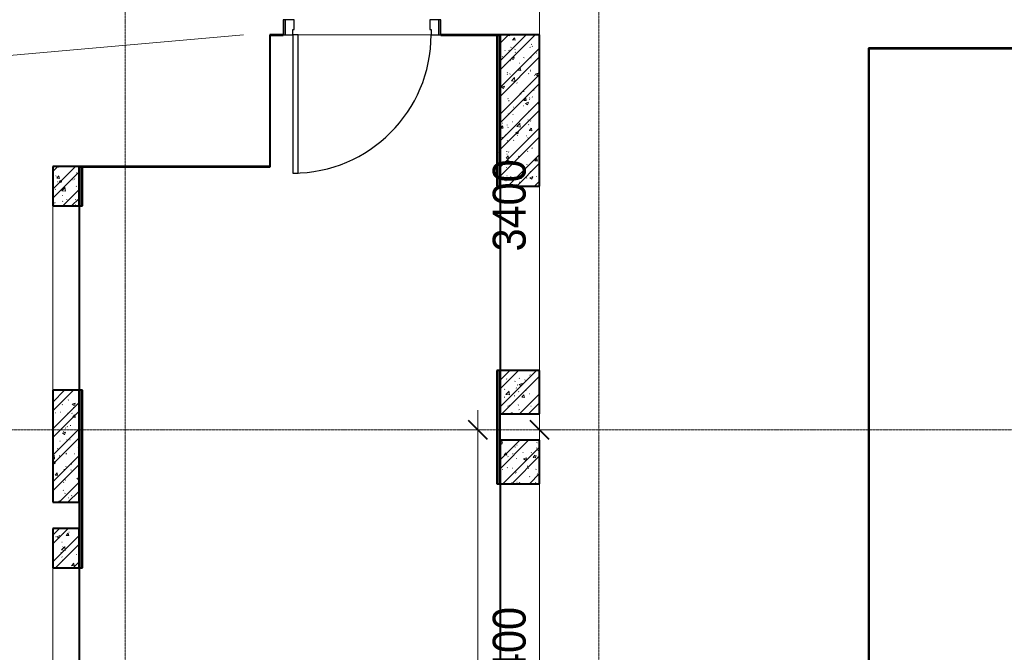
# Model space of a CAD drawing. Header units: millimetres. Extents: x 5617 to 109621, y 7718 to 117786.
# Tile 23 of 52: x 55367 to 62850, y 72510 to 77315. Entities that reach past the tile are written whole.
import ezdxf

# ---------------------------------------------------------------- set-up
doc = ezdxf.new("R2010")
doc.units = ezdxf.units.MM
for name, pattern in [('ADSK_Линия сетки', [25, 20, -2.5, 0, -2.5]), ('Линия сетки', [25, 20, -2.5, 0, -2.5]), ('Штрих_3_1_5_', [4.5, 3, -1.5]), ('Штриховая_ш3 п1_5', [4.5, 3, -1.5])]:
    doc.linetypes.add(name, pattern=pattern)
doc.layers.add('_Разделитель помещений_', color=4, linetype='Штриховая_ш3 п1_5', lineweight=40, true_color=0x00ffff)
for name, color, linetype, lineweight in [('Двери', 7, 'Continuous', 18), ('Каркас_Импост', 7, 'Continuous', 30), ('Монтажный зазор', 7, 'Continuous', 30), ('Оси', 7, 'Continuous', 9), ('Панель', 7, 'Continuous', 30), ('Перекрытия', 7, 'Continuous', 18), ('Размеры', 7, 'Continuous', 9), ('Размеры-100', 7, 'Continuous', 9), ('Стены разрез', 7, 'Continuous', 40), ('Стены штриховка', 7, 'Continuous', 40)]:
    doc.layers.add(name, color=color, linetype=linetype, lineweight=lineweight)
doc.styles.add('Arial', font='arial.ttf', dxfattribs={"width": 0.9, "height": 250})
doc.dimstyles.new('Основной_2_5_мм', dxfattribs={"dimscale": 304.8, "dimtxt": 255.06485, "dimasz": 0.463911, "dimexe": 0.492126, "dimexo": 0.492126, "dimgap": 0.098425, "dimtad": 1, "dimdec": 0, "dimdsep": 46, "dimtxsty": 'Arial', "dimblk1": 'OBLIQUE', "dimblk2": 'OBLIQUE', "dimsah": 1, "dimcen": 0.09, "dimdle": 0.492126, "dimazin": 2, "dimtfac": 1, "dimtdec": 4, "dimtix": 1, "dimtmove": 0, "dimatfit": 3, "dimfxl": 1, "dimtvp": 1, "dimtolj": 1, "dimtzin": 0, "dimlwd": 20, "dimlwe": 20, "dimarcsym": 2})
pattern_1 = [(50, (0, 0), (218.62117, -19.1268), [22.86, -251.46]), (355, (0, 0), (-42.29187, 229.2684), [18.288, -201.168]), (100.451, (18.22, -1.6), (176.33107, 210.13963), [19.428, -213.708]), (46.184, (0, 60.96), (325.29495, -50.45164), [34.29, -377.19]), (96.636, (27.1, 56.76), (284.883, 296.9127), [29.142, -320.562]), (351.184, (0, 60.96), (284.8858, 296.9107), [27.432, -301.752]), (21, (30.48, 45.72), (181.93753, -122.71832), [22.86, -251.46]), (326, (30.48, 45.72), (74.16223, 221.0262), [18.288, -201.168]), (71.451, (45.64, 35.5), (256.10035, 98.30526), [19.428, -213.708]), (37.5, (0, 0), (3.70639, 101.465895), [3.353, -195.377, 3.353, -200.863, -201.93]), (37.5, (0, 0), (3.70639, 101.465895), [-402.946, 3.353, -198.577]), (7.5, (0, 0), (80.18358, 120.21653), [3.353, -113.081, 3.353, -190.805, -76.962]), (7.5, (0, 0), (80.18358, 120.21653), [-310.591, 3.353, -73.609]), (327.5, (-67.97, 0), (162.708646, -6.87497), [3.353, -72.847, 3.353, -234.391, -315.468]), (327.5, (-67.97, 0), (162.708646, -6.87497), [-313.944, 3.353, -312.115]), (317.5, (-98.45, 0), (177.75468, 30.51183), [3.353, -95.707, 3.353, -154.534, -224.028]), (317.5, (-98.45, 0), (177.75468, 30.51183), [-256.946, 3.353, -220.675])]
pattern_2 = [(45, (0, 0), (-101.02788, 101.02788), []), (45, (67.35, 0), (-101.02788, 101.02788), [])]
pattern_3 = [(0, (0, 0), (406.4, 101.6), [33.528, -271.272, 33.528, -271.272, -1625.6]), (0, (0, 0), (406.4, 101.6), [-609.6, 33.528, -576.072, 33.528, -271.272, -711.2]), (0, (0, 0), (406.4, 101.6), [-1524, 33.528, -169.672, 33.528, -474.472]), (120, (152.4, 50.8), (-291.18818, 301.15272), [33.528, -271.272, 33.528, -271.272, -1625.6]), (120, (152.4, 50.8), (-291.18818, 301.15272), [-609.6, 33.528, -576.072, 33.528, -271.272, -711.2]), (120, (152.4, 50.8), (-291.18818, 301.15272), [-1524, 33.528, -169.672, 33.528, -474.472]), (240, (203.2, 254), (-115.21182, -402.75272), [33.528, -271.272, 33.528, -271.272, -1625.6]), (240, (203.2, 254), (-115.21182, -402.75272), [-609.6, 33.528, -576.072, 33.528, -271.272, -711.2]), (240, (203.2, 254), (-115.21182, -402.75272), [-1524, 33.528, -169.672, 33.528, -474.472])]

# ---------------------------------------------------------------- blocks, each defined once
blk = doc.blocks.new('101_Дверь_Однопольная - _ПЧ_Мет_1000х2000_Лифтовой холл_EI60_Л-3419413-МКСС_LB02_-11_400__Кабельные конструкции_Лотки_2')
at = {"layer": 'Каркас_Импост', "color": 254, "true_color": 0xcccccc}
for p, q in [((-525, 100), (-585, 100)), ((-585, 100), (-585, -15)), ((-525, 60), (-525, 100)), ((585, 100), (525, 100)), ((525, 100), (525, 60)), ((585, -15), (585, 100)), ((-515, 60), (-525, 60)), ((-515, -15), (-515, 60)), ((525, 60), (515, 60)), ((515, 60), (515, -15)), ((-585, -15), (-515, -15)), ((515, -15), (585, -15))]:
    blk.add_line(p, q, dxfattribs=at)
at = {"layer": 'Монтажный зазор', "color": 254, "true_color": 0xcccccc}
for p, q in [((-585, 100), (-600, 100)), ((-600, 100), (-600, -15)), ((-585, -15), (-585, 100)), ((600, 100), (585, 100)), ((585, 100), (585, -15)), ((600, -15), (600, 100)), ((-600, -15), (-585, -15)), ((585, -15), (600, -15))]:
    blk.add_line(p, q, dxfattribs=at)
at = {"layer": 'Панель', "color": 254, "true_color": 0xcccccc}
for p, q in [((525, 1150), (485, 1150)), ((485, 1150), (485, 100)), ((525, 100), (525, 1150)), ((485, 100), (525, 100))]:
    blk.add_line(p, q, dxfattribs=at)
blk.add_arc((525, 100), 1050, 90, 180, dxfattribs=at)
blk = doc.blocks.new('135_SLK_GD_AR_rvt-1-МКСС_LB02_-11_400__Кабельные конструкции_Лотки_2')
at = {"layer": 'Стены разрез', "lineweight": 9, "true_color": 0xcccccc}
h = blk.add_hatch(dxfattribs=at)
h.set_pattern_fill('FP_4', color=254, style=0, pattern_type=2)
h.set_pattern_definition(pattern_3)
h.paths.add_polyline_path([(81980, 71242), (82000, 71242), (82000, 72390), (81980, 72390)])
h.paths.add_polyline_path([(82000, 73790), (82000, 74650), (81980, 74650), (81980, 73790)])
h.paths.add_polyline_path([(81980, 76050), (82000, 76050), (82000, 77198), (81980, 77198), (81980, 76603.9)])
h = blk.add_hatch(dxfattribs=at)
h.set_pattern_fill('FP_1', color=254, style=0, pattern_type=2)
h.set_pattern_definition(pattern_1)
h.paths.add_polyline_path([(82300, 76050), (82300, 77200), (82000, 77200), (82000, 76050)])
h = blk.add_hatch(dxfattribs=at)
h.set_pattern_fill('FP_2', color=254, style=0, pattern_type=2)
h.set_pattern_definition(pattern_2)
h.paths.add_polyline_path([(82300, 76050), (82300, 77200), (82000, 77200), (82000, 76050)])
h = blk.add_hatch(dxfattribs=at)
h.set_pattern_fill('FP_1', color=254, style=0, pattern_type=2)
h.set_pattern_definition(pattern_1)
h.paths.add_polyline_path([(78800, 75900), (78800, 76200), (78600, 76200), (78600, 75900)])
h = blk.add_hatch(dxfattribs=at)
h.set_pattern_fill('FP_2', color=254, style=0, pattern_type=2)
h.set_pattern_definition(pattern_2)
h.paths.add_polyline_path([(78800, 75900), (78800, 76200), (78600, 76200), (78600, 75900)])
h = blk.add_hatch(dxfattribs=at)
h.set_pattern_fill('FP_4', color=254, style=0, pattern_type=2)
h.set_pattern_definition(pattern_3)
h.paths.add_polyline_path([(78820, 65502), (78820, 66250), (78800, 66250), (78800, 65502)])
h.paths.add_polyline_path([(78820, 67650), (78820, 69000), (78800, 69000), (78800, 67650)])
h.paths.add_polyline_path([(78820, 70400), (78820, 71750), (78800, 71750), (78800, 70400)])
h.paths.add_polyline_path([(78820, 73150), (78820, 74500), (78800, 74500), (78800, 73150)])
h.paths.add_polyline_path([(78820, 75900), (78820, 76198), (78800, 76198), (78800, 75900)])
h = blk.add_hatch(dxfattribs=at)
h.set_pattern_fill('FP_1', color=254, style=0, pattern_type=2)
h.set_pattern_definition(pattern_1)
h.paths.add_polyline_path([(82300, 74320), (82300, 74650), (82000, 74650), (82000, 74320)])
h = blk.add_hatch(dxfattribs=at)
h.set_pattern_fill('FP_2', color=254, style=0, pattern_type=2)
h.set_pattern_definition(pattern_2)
h.paths.add_polyline_path([(82300, 74320), (82300, 74650), (82000, 74650), (82000, 74320)])
h = blk.add_hatch(dxfattribs=at)
h.set_pattern_fill('FP_1', color=254, style=0, pattern_type=2)
h.set_pattern_definition(pattern_1)
h.paths.add_polyline_path([(78800, 73650), (78800, 74500), (78600, 74500), (78600, 73650)])
h = blk.add_hatch(dxfattribs=at)
h.set_pattern_fill('FP_2', color=254, style=0, pattern_type=2)
h.set_pattern_definition(pattern_2)
h.paths.add_polyline_path([(78800, 73650), (78800, 74500), (78600, 74500), (78600, 73650)])
h = blk.add_hatch(dxfattribs=at)
h.set_pattern_fill('FP_1', color=254, style=0, pattern_type=2)
h.set_pattern_definition(pattern_1)
h.paths.add_polyline_path([(82300, 73790), (82300, 74120), (82000, 74120), (82000, 73790)])
h = blk.add_hatch(dxfattribs=at)
h.set_pattern_fill('FP_2', color=254, style=0, pattern_type=2)
h.set_pattern_definition(pattern_2)
h.paths.add_polyline_path([(82300, 73790), (82300, 74120), (82000, 74120), (82000, 73790)])
h = blk.add_hatch(dxfattribs=at)
h.set_pattern_fill('FP_1', color=254, style=0, pattern_type=2)
h.set_pattern_definition(pattern_1)
h.paths.add_polyline_path([(78800, 73150), (78800, 73450), (78600, 73450), (78600, 73150)])
h = blk.add_hatch(dxfattribs=at)
h.set_pattern_fill('FP_2', color=254, style=0, pattern_type=2)
h.set_pattern_definition(pattern_2)
h.paths.add_polyline_path([(78800, 73150), (78800, 73450), (78600, 73450), (78600, 73150)])
at = {"color": 254, "lineweight": 18, "true_color": 0xcccccc}
blk.add_line((80050, 77200), (76621, 76900), dxfattribs=at)
at = {"layer": '_Разделитель помещений_', "color": 7, "linetype": 'Штрих_3_1_5_', "true_color": 0xccffff}
for p, q in [((82000, 76050), (82000, 74650)), ((78800, 75900), (78800, 74500)), ((82000, 73790), (82000, 72390)), ((78800, 73150), (78800, 71750))]:
    blk.add_line(p, q, dxfattribs=at)
at = {"layer": 'Перекрытия', "color": 254, "true_color": 0xcccccc}
for p, q in [((80350, 77200), (80250, 77200)), ((80250, 77200), (80250, 76200)), ((81475, 77200), (80465, 77200)), ((82000, 77200), (81550, 77200)), ((80250, 76200), (78800, 76200)), ((82300, 74650), (82300, 76050)), ((78600, 75900), (78600, 74500)), ((82300, 72390), (82300, 73790)), ((78600, 73150), (78600, 71750))]:
    blk.add_line(p, q, dxfattribs=at)
at = {"layer": 'Стены разрез', "color": 254, "true_color": 0xcccccc}
for p, q in [((80350, 77200), (80250, 77200)), ((80250, 77200), (80250, 77198)), ((80250, 77198), (80250, 76200)), ((80252, 77198), (80350, 77198)), ((80252, 76198), (80252, 77198)), ((80350, 77198), (80350, 77200)), ((81975, 77200), (81550, 77200)), ((81550, 77200), (81550, 77198)), ((81550, 77198), (81975, 77198)), ((82000, 77200), (81975, 77200)), ((81975, 77198), (81975, 76050)), ((82000, 77200), (82000, 76050)), ((82300, 77200), (82000, 77200)), ((82000, 77198), (82000, 77200)), ((82000, 76050), (82000, 77198)), ((82300, 76050), (82300, 77200)), ((86095, 77100), (84800, 77100)), ((84800, 77100), (84800, 77095)), ((84800, 77095), (84800, 74220)), ((84805, 77095), (86095, 77095)), ((84805, 74220), (84805, 77095)), ((78600, 76200), (78600, 75900)), ((78800, 76200), (78600, 76200)), ((78800, 75900), (78800, 76200)), ((78800, 76200), (78800, 76198)), ((78825, 76200), (78800, 76200)), ((78800, 76198), (78800, 75900)), ((80250, 76200), (78825, 76200)), ((78825, 75900), (78825, 76198)), ((78825, 76198), (80250, 76198)), ((80250, 76198), (80252, 76198)), ((81975, 76050), (82000, 76050)), ((82000, 76050), (82300, 76050)), ((78600, 75900), (78800, 75900)), ((78800, 75900), (78825, 75900)), ((82000, 74650), (81975, 74650)), ((81975, 74650), (81975, 73790)), ((82000, 74650), (82000, 74320)), ((82300, 74650), (82000, 74650)), ((82000, 73790), (82000, 74650)), ((82300, 74320), (82300, 74650)), ((78600, 74500), (78600, 73650)), ((78800, 74500), (78600, 74500)), ((78800, 73650), (78800, 74500)), ((78800, 74500), (78800, 73150)), ((78825, 74500), (78800, 74500)), ((78825, 73150), (78825, 74500)), ((82000, 74320), (82300, 74320)), ((84800, 74220), (84800, 71160)), ((84805, 71165), (84805, 74220)), ((82000, 74120), (82000, 73790)), ((82300, 74120), (82000, 74120)), ((82300, 73790), (82300, 74120)), ((81975, 73790), (82000, 73790)), ((82000, 73790), (82300, 73790)), ((78600, 73650), (78800, 73650)), ((78600, 73450), (78600, 73150)), ((78800, 73450), (78600, 73450)), ((78800, 73150), (78800, 73450)), ((78600, 73150), (78800, 73150)), ((78800, 73150), (78825, 73150))]:
    blk.add_line(p, q, dxfattribs=at)
at = {"layer": 'Стены штриховка', "color": 254, "true_color": 0xcccccc}
for p, q in [((81975, 77198), (81980, 77198)), ((81980, 77198), (81980, 76050)), ((81980, 77198), (82000, 77198)), ((78800, 76198), (78820, 76198)), ((78820, 75900), (78820, 76198)), ((78820, 76198), (78825, 76198)), ((81980, 74650), (81980, 73790)), ((78820, 73150), (78820, 74500))]:
    blk.add_line(p, q, dxfattribs=at)
at = {"layer": 'Двери', "color": 254, "lineweight": 18, "true_color": 0xcccccc, "rotation": 180}
blk.add_blockref('101_Дверь_Однопольная - _ПЧ_Мет_1000х2000_Лифтовой холл_EI60_Л-3419413-МКСС_LB02_-11_400__Кабельные конструкции_Лотки_2', (80950, 77300), dxfattribs=at)
blk = doc.blocks.new('DIMBLOCK38-МКСС_LB02_-11_400__Кабельные конструкции_Лотки_2')
at = {"layer": 'Размеры-100', "lineweight": 20, "transparency": 16777216}
for p, q in [((58848.4, 66700), (58848.4, 74350)), ((58848.4, 74200), (58698.4, 74200)), ((58848.4, 74200), (58898.4, 74200)), ((58848.4, 66700), (58698.4, 66700)), ((58848.4, 66700), (58898.4, 66700))]:
    blk.add_line(p, q, dxfattribs=at)
at = {"layer": 'Размеры-100', "lineweight": 40, "transparency": 16777216}
for p, q in [((58848.4, 74200), (58777.7, 74270.7)), ((58848.4, 74200), (58919.1, 74129.3)), ((58848.4, 66700), (58777.7, 66770.7)), ((58848.4, 66700), (58919.1, 66629.3))]:
    blk.add_line(p, q, dxfattribs=at)
at = {"layer": 'Размеры-100', "color": 0, "lineweight": 20, "transparency": 16777216, "insert": (58493.9, 70104.7), "char_height": 250, "width": 828.765, "attachment_point": 1, "rotation": 90, "line_spacing_factor": 0.941778, "style": 'Arial'}
blk.add_mtext('7500', dxfattribs=at)
blk = doc.blocks.new('_Oblique')
at = {"color": 0, "linetype": 'ByBlock', "lineweight": -2}
blk.add_line((-0.5, -0.5), (0.5, 0.5), dxfattribs=at)
blk = doc.blocks.new('DIMBLOCK44-МКСС_LB02_-11_400__Кабельные конструкции_Лотки_2')
at = {"layer": 'Размеры-100', "lineweight": 40, "transparency": 16777216}
for p, q in [((59316.8, 77600), (59246.1, 77670.7)), ((59316.8, 77600), (59387.5, 77529.3)), ((59316.8, 74200), (59246.1, 74270.7)), ((59316.8, 74200), (59387.5, 74129.3))]:
    blk.add_line(p, q, dxfattribs=at)
at = {"layer": 'Размеры-100', "lineweight": 20, "transparency": 16777216}
for p, q in [((59316.8, 77600), (59266.8, 77600)), ((59316.8, 77600), (59316.8, 74200)), ((59316.8, 77600), (59466.8, 77600)), ((59316.8, 74200), (59266.8, 74200)), ((59316.8, 74200), (59466.8, 74200))]:
    blk.add_line(p, q, dxfattribs=at)
at = {"layer": 'Размеры-100', "color": 0, "lineweight": 20, "transparency": 16777216, "insert": (58962.3, 75554.7), "char_height": 250, "width": 828.765, "attachment_point": 1, "rotation": 90, "line_spacing_factor": 0.941778, "style": 'Arial'}
blk.add_mtext('3400', dxfattribs=at)
blk = doc.blocks.new('DIMBLOCK45-МКСС_LB02_-11_400__Кабельные конструкции_Лотки_2')
at = {"layer": 'Размеры-100', "lineweight": 40, "transparency": 16777216}
for p, q in [((59316.8, 74200), (59246.1, 74270.7)), ((59316.8, 74200), (59387.5, 74129.3)), ((59316.8, 70800), (59246.1, 70870.7)), ((59316.8, 70800), (59387.5, 70729.3))]:
    blk.add_line(p, q, dxfattribs=at)
at = {"layer": 'Размеры-100', "lineweight": 20, "transparency": 16777216}
for p, q in [((59316.8, 74200), (59266.8, 74200)), ((59316.8, 74200), (59316.8, 70800)), ((59316.8, 74200), (59466.8, 74200)), ((59316.8, 70800), (59266.8, 70800)), ((59316.8, 70800), (59466.8, 70800))]:
    blk.add_line(p, q, dxfattribs=at)
at = {"layer": 'Размеры-100', "color": 0, "lineweight": 20, "transparency": 16777216, "insert": (58962.3, 72154.7), "char_height": 250, "width": 828.765, "attachment_point": 1, "rotation": 90, "line_spacing_factor": 0.941778, "style": 'Arial'}
blk.add_mtext('3400', dxfattribs=at)

msp = doc.modelspace()

# ---------------------------------------------------------------- linework, layer by layer
at = {"layer": 'Оси', "linetype": 'Линия сетки'}
for p, q in [((56168.8, 50872.3), (56168.8, 117785.9)), ((59768.8, 50872.3), (59768.8, 117785.9))]:
    msp.add_line(p, q, dxfattribs=at)
at = {"layer": 'Оси', "linetype": 'ADSK_Линия сетки'}
msp.add_line((108481.1, 74200), (28909.8, 74200), dxfattribs=at)

# ---------------------------------------------------------------- block references
at = {"lineweight": 5}
msp.add_blockref('135_SLK_GD_AR_rvt-1-МКСС_LB02_-11_400__Кабельные конструкции_Лотки_2', (-22981.2, 0), dxfattribs=at)

# ---------------------------------------------------------------- dimensions: what is measured, and where the dimension line sits
at = {"layer": 'Размеры', "lineweight": 20}
for base, p1, p2, override, picture, middle in [((59316.8, 74200), (59416.8, 77600), (59416.8, 74200), {"dimpost": '<>', "dimfxl": 3400}, 'DIMBLOCK44-МКСС_LB02_-11_400__Кабельные конструкции_Лотки_2', (59159.1, 75900)), ((58848.4, 74200), (58748.4, 66700), (58748.4, 74200), {"dimpost": '<>', "dimfxl": 7500}, 'DIMBLOCK38-МКСС_LB02_-11_400__Кабельные конструкции_Лотки_2', (58690.8, 70450)), ((59316.8, 70800), (59416.8, 74200), (59416.8, 70800), {"dimpost": '<>', "dimfxl": 3400}, 'DIMBLOCK45-МКСС_LB02_-11_400__Кабельные конструкции_Лотки_2', (59159.1, 72500))]:
    dim = msp.add_linear_dim(base=base, p1=p1, p2=p2, angle=90, dimstyle='Основной_2_5_мм', override=override, dxfattribs=at)
    dim.commit()
    dim.dimension.update_dxf_attribs({"geometry": picture, "text_midpoint": middle})

doc.saveas('drawing.dxf')
